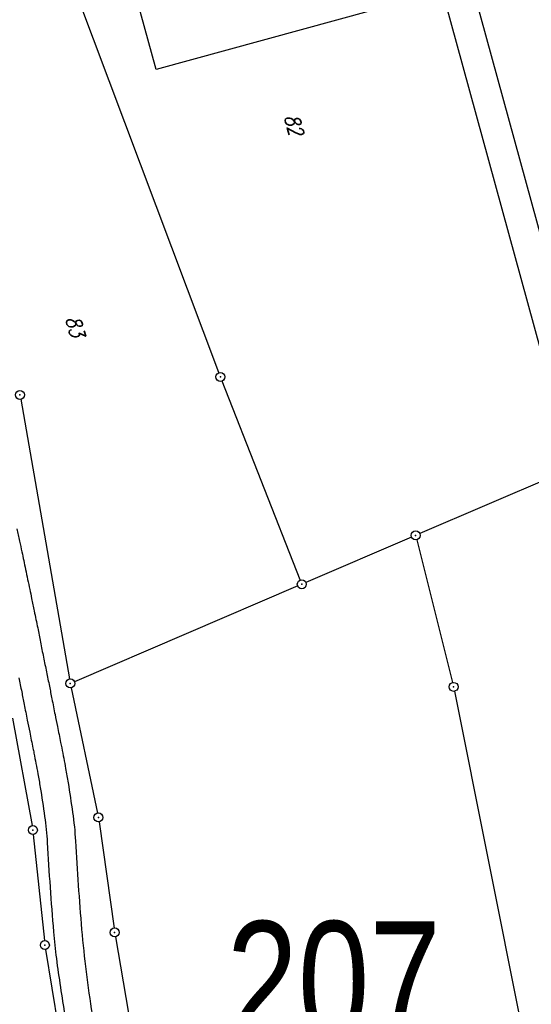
# Model space of a CAD drawing. Extents: x 447258 to 447844, y 441190 to 442763.
# Tile 85 of 123: x 447563 to 447648, y 441850 to 442014. Entities that reach past the tile are written whole.
import ezdxf

# ---------------------------------------------------------------- set-up
doc = ezdxf.new("R2010")
doc.units = 0
doc.header["$LTSCALE"] = 2
doc.header["$MEASUREMENT"] = 0
doc.linetypes.add('AUSGEZOGEN', pattern=[0])
doc.layers.get('0').update_dxf_attribs({"linetype": 'AUSGEZOGEN'})
for name, color, linetype in [('207-FLSTNR', 8, 'AUSGEZOGEN'), ('207-GRENZL', 8, 'AUSGEZOGEN'), ('207-GRENZP', 8, 'AUSGEZOGEN'), ('BW-SCHRIFT', 250, 'AUSGEZOGEN'), ('FBRTOP', 250, 'AUSGEZOGEN'), ('Planeinteilung', 250, 'CONTINUOUS'), ('RAHMEN', 7, 'AUSGEZOGEN'), ('STRASSE', 250, 'AUSGEZOGEN')]:
    doc.layers.add(name, color=color, linetype=linetype)
doc.styles.add('ROMANS', font='romans.shx', dxfattribs={"width": 0.8})
doc.styles.add('UNIR-H', font='unir_h.shx', dxfattribs={"width": 0.8})

# ---------------------------------------------------------------- blocks, each defined once
blk = doc.blocks.new('1135297')
blk.add_line((1135, 297), (0, 297))
at = {"layer": 'RAHMEN'}
blk.add_line((950, 292), (25, 292), dxfattribs=at)
blk = doc.blocks.new('GST')
at = {"color": 0}
blk.add_circle((0, 0), 0.75, dxfattribs=at)
blk.add_point((0, 0), dxfattribs=at)

msp = doc.modelspace()

# ---------------------------------------------------------------- linework, layer by layer
at = {"layer": '207-GRENZL'}
for p, q in [((447595.85, 441955.53), (447571.44, 442020.45)), ((447609.42, 441920.97), (447596.38, 441954.13)), ((447562.79, 441951.09), (447570.93, 441904.47)), ((447654.88, 441939.64), (447629.37, 441928.7)), ((447627.99, 441928.11), (447610.38, 441920.57)), ((447628.86, 441927.68), (447634.82, 441903.89)), ((447609, 441919.97), (447571.75, 441904.02)), ((447571.21, 441903), (447575.61, 441882.12)), ((447635.15, 441902.42), (447651.06, 441822.95)), ((447561.4, 441897.93), (447564.68, 441880.03)), ((447575.86, 441880.65), (447578.36, 441862.96)), ((447564.9, 441878.54), (447566.74, 441860.86)), ((447578.59, 441861.48), (447582.26, 441840.3)), ((447566.94, 441859.37), (447570.78, 441836.11))]:
    msp.add_line(p, q, dxfattribs=at)
at = {"layer": 'BW-SCHRIFT'}
msp.add_lwpolyline([(447608.04, 442064.48), (447621.35, 442015.9), (447585.39, 442006.04), (447572.07, 442054.62)], close=True, dxfattribs=at)
at = {"layer": 'FBRTOP'}
for points in [[(447621.84, 441538.2, 0.000001), (447626.14, 441528.44, 0.000001), (447630.88, 441517.67)], [(447480.07, 442014.16, -0.000012), (447480.65, 442010.76, 0.000003), (447481.3, 442006.93, 0.001084), (447482.22, 442001.57, 0.000507), (447484.22, 441990.11, 0.002121), (447485.99, 441980.29, 0.001428), (447488.72, 441965.72, 0.001696), (447490.99, 441954.05, 0.001563), (447493.53, 441941.4, 0.001561), (447496.04, 441929.27, 0.001561), (447498.63, 441917.15, 0.001559), (447501.3, 441905.04, 0.00156), (447504.04, 441892.96, 0.001559), (447506.86, 441880.9, 0.001558), (447509.76, 441868.84, 0.001561), (447512.73, 441856.8, 0.001563), (447515.77, 441844.79, 0.001563)]]:
    msp.add_lwpolyline(points, format="xyb", dxfattribs=at)
at = {"layer": 'STRASSE'}
for points in [[(447557.76, 441950.08, 0.00001), (447558.44, 441946.85, 0.000029)], [(447553.14, 441949.11, 0.00001), (447553.82, 441945.88, 0.000029)], [(447562.15, 441929.49, -0.004783), (447562.6, 441927.47, -0.000618), (447562.99, 441925.66, -0.000383), (447563.6, 441922.74, -0.000137), (447564.3, 441919.41, -0.000301), (447564.62, 441917.88, -0.000868), (447565.05, 441915.81, -0.000632), (447565.63, 441912.97, -0.001623), (447566.09, 441910.63, 0.001464), (447566.59, 441908.1, 0.001849), (447567.1, 441905.65, -0.001968), (447567.58, 441903.27, -0.00164), (447568, 441901.14, 0.001317), (447568.52, 441898.53, 0.001522), (447568.91, 441896.57, -0.001143), (447569.46, 441893.89, -0.002414), (447569.64, 441892.97, -0.000622), (447570.29, 441889.55, -0.007178), (447570.71, 441887.15, -0.003372), (447571.45, 441882.23, -0.021873), (447571.93, 441877.46, 0.006425), (447572.96, 441862.72, 0.016476), (447574.71, 441848.59, -0.01125)], [(447562.48, 441904.68, -0.001968), (447562.96, 441902.34, -0.00164), (447563.37, 441900.24, 0.001317), (447563.89, 441897.61, 0.001522), (447564.29, 441895.62, -0.001143), (447564.83, 441892.96, -0.002414), (447565, 441892.09, -0.000622), (447565.65, 441888.68, -0.007178), (447566.05, 441886.41, -0.003372), (447566.78, 441881.55, -0.021873), (447567.22, 441877.2, 0.006425), (447568.26, 441862.33, 0.013162), (447568.74, 441857.86, 0.006172), (447570.15, 441848.37)]]:
    msp.add_lwpolyline(points, format="xyb", dxfattribs=at)

# ---------------------------------------------------------------- block references
at = {"layer": '207-GRENZP', "rotation": 285.3280982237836}
for p in [(447596.11, 441954.83), (447562.66, 441951.83), (447628.68, 441928.41), (447609.69, 441920.27), (447571.06, 441903.73), (447635, 441903.16), (447575.76, 441881.39), (447564.82, 441879.29), (447578.46, 441862.22), (447566.82, 441860.11)]:
    msp.add_blockref('GST', p, dxfattribs=at)
at = {"layer": 'Planeinteilung', "linetype": 'Continuous', "rotation": 285.3280982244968}
msp.add_blockref('1135297', (447257.6, 442284.75), dxfattribs=at)

# ---------------------------------------------------------------- texts
at = {"layer": '207-FLSTNR', "style": 'ROMANS', "oblique": 15, "width": 0.8}
for s, p in [('82', (447606.72, 441998.21)), ('83', (447570.24, 441964.57))]:
    msp.add_text(s, height=2.5, rotation=285.3281, dxfattribs=at).set_placement(p)
at = {"layer": 'Planeinteilung', "linetype": 'Continuous', "style": 'UNIR-H', "width": 0.8}
msp.add_text('207', height=20, dxfattribs=at).set_placement((447597.15, 441844.09))

doc.saveas('drawing.dxf')
